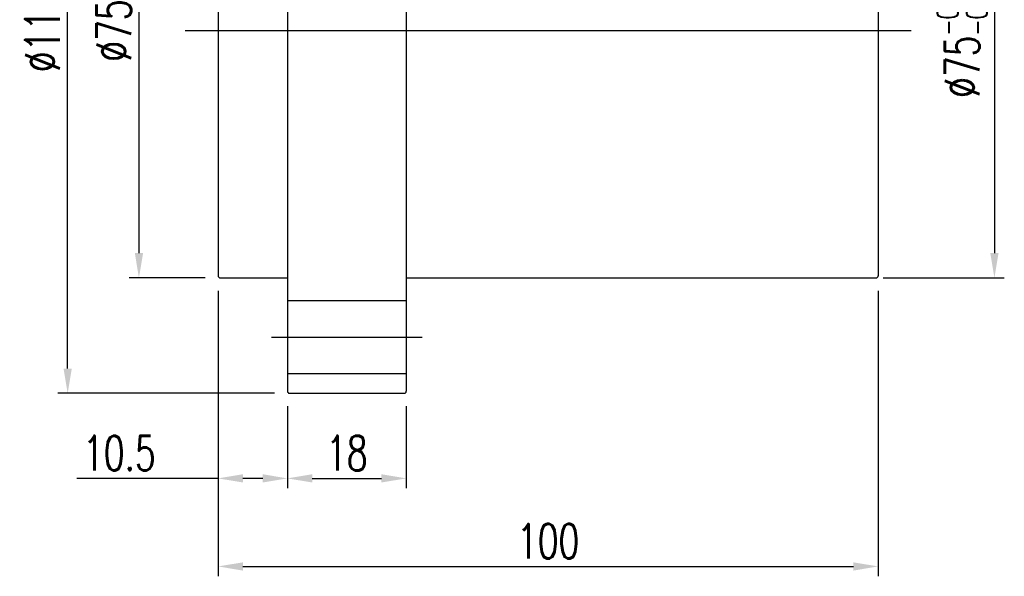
# Model space of a CAD drawing. Extents: x -372 to 453, y -14 to 705.
# Tile 2 of 47: x -208 to -59, y -14 to 71. Entities that reach past the tile are written whole.
import ezdxf
from ezdxf.lldxf.tags import DXFTag

# ---------------------------------------------------------------- set-up
doc = ezdxf.new("R2010")
doc.units = 0
doc.header["$LTSCALE"] = 2
doc.header["$MEASUREMENT"] = 0
for name, color, linetype in [('CHA', 7, 'Continuous'), ('CL', 1, 'CENTER'), ('HID', 2, 'DASHED'), ('OUT', 3, 'Continuous')]:
    doc.layers.add(name, color=color, linetype=linetype)
doc.styles.add('DIM-7', font='SIMPLEX.shx', dxfattribs={"width": 0.7, "bigfont": 'chineset.shx'})
tags = doc.linetypes.add('CENTER', pattern=[2, 1.25, -0.25, 0.25, -0.25]).pattern_tags.tags
tags[10:11] = [DXFTag(74, 4), DXFTag(75, 0), DXFTag(340, '0'), DXFTag(46, 0.0), DXFTag(50, 0.0), DXFTag(44, 0.0), DXFTag(45, 0.0)]
tags[8:9] = [DXFTag(74, 4), DXFTag(75, 0), DXFTag(340, '0'), DXFTag(46, 0.0), DXFTag(50, 0.0), DXFTag(44, 0.0), DXFTag(45, 0.0)]
tags[6:7] = [DXFTag(74, 4), DXFTag(75, 0), DXFTag(340, '0'), DXFTag(46, 0.0), DXFTag(50, 0.0), DXFTag(44, 0.0), DXFTag(45, 0.0)]
tags[4:5] = [DXFTag(74, 4), DXFTag(75, 0), DXFTag(340, '0'), DXFTag(46, 0.0), DXFTag(50, 0.0), DXFTag(44, 0.0), DXFTag(45, 0.0)]
tags = doc.linetypes.add('DASHED', pattern=[0.75, 0.5, -0.25]).pattern_tags.tags
tags[6:7] = [DXFTag(74, 4), DXFTag(75, 0), DXFTag(340, '0'), DXFTag(46, 0.0), DXFTag(50, 0.0), DXFTag(44, 0.0), DXFTag(45, 0.0)]
tags[4:5] = [DXFTag(74, 4), DXFTag(75, 0), DXFTag(340, '0'), DXFTag(46, 0.0), DXFTag(50, 0.0), DXFTag(44, 0.0), DXFTag(45, 0.0)]
doc.dimstyles.new('CNS', dxfattribs={"dimtxt": 3.5, "dimasz": 2.5, "dimexe": 1, "dimexo": 1.5, "dimgap": 0.09, "dimtad": 0, "dimdsep": 46, "dimtxsty": 'DIM-7', "dimcen": 0.09, "dimclrd": 1, "dimclre": 1, "dimclrt": 4, "dimadec": 0, "dimazin": 0, "dimtfac": 1, "dimtix": 1, "dimtmove": 2, "dimatfit": 3, "dimfxl": 1, "dimtvp": 0.971429, "dimtolj": 1, "dimarcsym": 0})

# ---------------------------------------------------------------- blocks, each defined once
blk = doc.blocks.new('*D7')
at = {"layer": 'CHA', "lineweight": -2, "transparency": 16777216}
for p, q in [((-178.33, 29.69), (-178.33, -0.27)), ((-167.83, 12.19), (-167.83, -0.27)), ((-178.33, 1.23), (-199.74, 1.23)), ((-171.58, 1.23), (-174.58, 1.23))]:
    blk.add_line(p, q, dxfattribs=at)
at = {"layer": 'CHA', "transparency": 16777216}
for points in [[(-174.58, 1.86), (-174.58, 0.61), (-178.33, 1.23)], [(-171.58, 1.86), (-171.58, 0.61), (-167.83, 1.23)]]:
    blk.add_solid(points, dxfattribs=at)
at = {"layer": 'DEFPOINTS', "color": 0, "transparency": 16777216}
for p in [(-178.33, 31.94), (-167.83, 14.44), (-167.83, 1.23)]:
    blk.add_point(p, dxfattribs=at)
at = {"layer": 'CHA', "transparency": 16777216, "insert": (-193.29, 5.06), "char_height": 5.25, "attachment_point": 5, "style": 'DIM-7'}
blk.add_mtext('\\A1;10.5', dxfattribs=at)
blk = doc.blocks.new('*D8')
at = {"layer": 'CHA', "lineweight": -2, "transparency": 16777216}
for p, q in [((-167.83, 12.19), (-167.83, -0.27)), ((-149.83, 12.19), (-149.83, -0.27)), ((-164.08, 1.23), (-153.58, 1.23))]:
    blk.add_line(p, q, dxfattribs=at)
at = {"layer": 'CHA', "transparency": 16777216}
for points in [[(-164.08, 1.86), (-164.08, 0.61), (-167.83, 1.23)], [(-153.58, 1.86), (-153.58, 0.61), (-149.83, 1.23)]]:
    blk.add_solid(points, dxfattribs=at)
at = {"layer": 'DEFPOINTS', "color": 0, "transparency": 16777216}
for p in [(-167.83, 14.44), (-149.83, 14.44), (-149.83, 1.23)]:
    blk.add_point(p, dxfattribs=at)
at = {"layer": 'CHA', "transparency": 16777216, "insert": (-158.83, 5.06), "char_height": 5.25, "attachment_point": 5, "style": 'DIM-7'}
blk.add_mtext('\\A1;18', dxfattribs=at)
blk = doc.blocks.new('*D9')
at = {"layer": 'CHA', "lineweight": -2, "transparency": 16777216}
for p, q in [((-178.33, 29.69), (-178.33, -13.62)), ((-78.33, 29.69), (-78.33, -13.62)), ((-174.58, -12.12), (-82.08, -12.12))]:
    blk.add_line(p, q, dxfattribs=at)
at = {"layer": 'CHA', "transparency": 16777216}
for points in [[(-174.58, -11.5), (-174.58, -12.75), (-178.33, -12.12)], [(-82.08, -11.5), (-82.08, -12.75), (-78.33, -12.12)]]:
    blk.add_solid(points, dxfattribs=at)
at = {"layer": 'DEFPOINTS', "color": 0, "transparency": 16777216}
for p in [(-178.33, 31.94), (-78.33, 31.94), (-78.33, -12.12)]:
    blk.add_point(p, dxfattribs=at)
at = {"layer": 'CHA', "transparency": 16777216, "insert": (-128.33, -8.3), "char_height": 5.25, "attachment_point": 5, "style": 'DIM-7'}
blk.add_mtext('\\A1;100', dxfattribs=at)
blk = doc.blocks.new('*D5')
at = {"layer": 'CHA', "lineweight": -2, "transparency": 16777216}
for p, q in [((-180.28, 106.64), (-191.83, 106.64)), ((-190.33, 102.89), (-190.33, 35.39)), ((-180.28, 31.64), (-191.83, 31.64))]:
    blk.add_line(p, q, dxfattribs=at)
at = {"layer": 'CHA', "transparency": 16777216}
for points in [[(-190.95, 102.89), (-189.7, 102.89), (-190.33, 106.64)], [(-190.95, 35.39), (-189.7, 35.39), (-190.33, 31.64)]]:
    blk.add_solid(points, dxfattribs=at)
at = {"layer": 'DEFPOINTS', "color": 0, "transparency": 16777216}
for p in [(-178.03, 106.64), (-190.33, 31.64), (-178.03, 31.64)]:
    blk.add_point(p, dxfattribs=at)
at = {"layer": 'CHA', "transparency": 16777216, "insert": (-194.15, 69.14), "char_height": 5.25, "attachment_point": 5, "rotation": 90, "style": 'DIM-7'}
blk.add_mtext('\\A1;%%C75', dxfattribs=at)
blk = doc.blocks.new('*D6')
at = {"layer": 'CHA', "lineweight": -2, "transparency": 16777216}
for p, q in [((-77.58, 106.64), (-59.22, 106.64)), ((-60.72, 102.89), (-60.72, 35.39)), ((-77.58, 31.64), (-59.22, 31.64))]:
    blk.add_line(p, q, dxfattribs=at)
at = {"layer": 'CHA', "transparency": 16777216}
for points in [[(-61.34, 102.89), (-60.09, 102.89), (-60.72, 106.64)], [(-61.34, 35.39), (-60.09, 35.39), (-60.72, 31.64)]]:
    blk.add_solid(points, dxfattribs=at)
at = {"layer": 'DEFPOINTS', "color": 0, "transparency": 16777216}
for p in [(-79.83, 106.64), (-79.83, 31.64), (-60.72, 31.64)]:
    blk.add_point(p, dxfattribs=at)
at = {"layer": 'CHA', "transparency": 16777216, "insert": (-65.59, 69.14), "char_height": 5.25, "attachment_point": 5, "rotation": 90, "style": 'DIM-7'}
blk.add_mtext('\\A1;%%C75{\\H3.15;\\S-0.01^ -0.029;}', dxfattribs=at)
blk = doc.blocks.new('*D15')
at = {"layer": 'CHA', "lineweight": -2, "transparency": 16777216}
for p, q in [((-169.78, 124.14), (-202.63, 124.14)), ((-201.13, 17.89), (-201.13, 120.39)), ((-169.78, 14.14), (-202.63, 14.14))]:
    blk.add_line(p, q, dxfattribs=at)
at = {"layer": 'CHA', "transparency": 16777216}
for points in [[(-201.75, 120.39), (-200.5, 120.39), (-201.13, 124.14)], [(-201.75, 17.89), (-200.5, 17.89), (-201.13, 14.14)]]:
    blk.add_solid(points, dxfattribs=at)
at = {"layer": 'DEFPOINTS', "color": 0, "transparency": 16777216}
for p in [(-201.13, 124.14), (-167.53, 124.14), (-167.53, 14.14)]:
    blk.add_point(p, dxfattribs=at)
at = {"layer": 'CHA', "transparency": 16777216, "insert": (-204.95, 69.14), "char_height": 5.25, "attachment_point": 5, "rotation": 90, "style": 'DIM-7'}
blk.add_mtext('\\A1;%%C110', dxfattribs=at)

msp = doc.modelspace()

# ---------------------------------------------------------------- linework, layer by layer
at = {"layer": 'CL', "color": 0, "ltscale": 3}
for p, q in [((-183.328, 69.143), (-73.328, 69.143)), ((-170.241, 22.643), (-147.416, 22.643))]:
    msp.add_line(p, q, dxfattribs=at)
at = {"layer": 'HID', "color": 0, "ltscale": 2.154286}
for p, q in [((-149.828, 28.143), (-167.828, 28.143)), ((-167.828, 17.143), (-149.828, 17.143))]:
    msp.add_line(p, q, dxfattribs=at)
at = {"layer": 'OUT', "color": 0}
for p, q in [((-167.828, 123.843), (-167.828, 14.443)), ((-149.828, 123.843), (-149.828, 14.443)), ((-178.328, 106.343), (-178.328, 31.943)), ((-78.328, 106.343), (-78.328, 31.943)), ((-178.028, 31.643), (-167.828, 31.643)), ((-149.828, 31.643), (-78.628, 31.643)), ((-167.528, 14.143), (-150.128, 14.143))]:
    msp.add_line(p, q, dxfattribs=at)
for centre, start, end in [((-178.028, 31.943), 180, 270), ((-78.628, 31.943), 270, 0), ((-167.528, 14.443), 180, 270), ((-150.128, 14.443), 270, 0)]:
    msp.add_arc(centre, 0.3, start, end, dxfattribs=at)

# ---------------------------------------------------------------- dimensions: what is measured, and where the dimension line sits
at = {"layer": 'CHA', "color": 0}
for base, p1, p2, override, picture, middle in [((-201.126, 124.143), (-167.528, 14.143), (-167.528, 124.143), {"dimscale": 1.5, "dimgap": 0.8, "dimtad": 1, "dimclrd": 256, "dimclre": 256, "dimclrt": 256, "dimtix": 0, "dimtmove": 0}, '*D15', (-204.951, 69.143)), ((-190.329, 31.643), (-178.028, 106.643), (-178.028, 31.643), {"dimscale": 1.5, "dimgap": 0.8, "dimtad": 1, "dimclrd": 256, "dimclre": 256, "dimclrt": 256, "dimtix": 0, "dimtmove": 0}, '*D5', (-194.154, 69.143)), ((-60.717, 31.643), (-79.828, 106.643), (-79.828, 31.643), {"dimscale": 1.5, "dimgap": 0.8, "dimtad": 1, "dimclrd": 256, "dimclre": 256, "dimclrt": 256, "dimtol": 1, "dimlim": 0, "dimtp": -0.01, "dimtm": 0.029, "dimtfac": 0.6, "dimtdec": 3, "dimtix": 0, "dimtmove": 0}, '*D6', (-65.592, 69.143))]:
    dim = msp.add_linear_dim(base=base, p1=p1, p2=p2, angle=90, text='%%C<>', dimstyle='CNS', override=override, dxfattribs=at)
    dim.commit()
    dim.dimension.update_dxf_attribs({"geometry": picture, "text_midpoint": middle})
dim = msp.add_linear_dim(base=(-167.828, 1.23), p1=(-178.328, 31.943), p2=(-167.828, 14.443), dimstyle='CNS', override={"dimscale": 1.5, "dimgap": 0.8, "dimtad": 1, "dimclrd": 256, "dimclre": 256, "dimclrt": 256, "dimtix": 0, "dimtmove": 0}, dxfattribs=at)
dim.commit()
dim.dimension.update_dxf_attribs({"geometry": '*D7', "text_midpoint": (-193.291, 1.23), "dimtype": 160})
for base, p1, p2, picture, middle in [((-78.328, -12.121), (-178.328, 31.943), (-78.328, 31.943), '*D9', (-128.328, -8.296)), ((-149.828, 1.23), (-167.828, 14.443), (-149.828, 14.443), '*D8', (-158.828, 5.055))]:
    dim = msp.add_linear_dim(base=base, p1=p1, p2=p2, dimstyle='CNS', override={"dimscale": 1.5, "dimgap": 0.8, "dimtad": 1, "dimclrd": 256, "dimclre": 256, "dimclrt": 256, "dimtix": 0, "dimtmove": 0}, dxfattribs=at)
    dim.commit()
    dim.dimension.update_dxf_attribs({"geometry": picture, "text_midpoint": middle})

doc.saveas('drawing.dxf')
